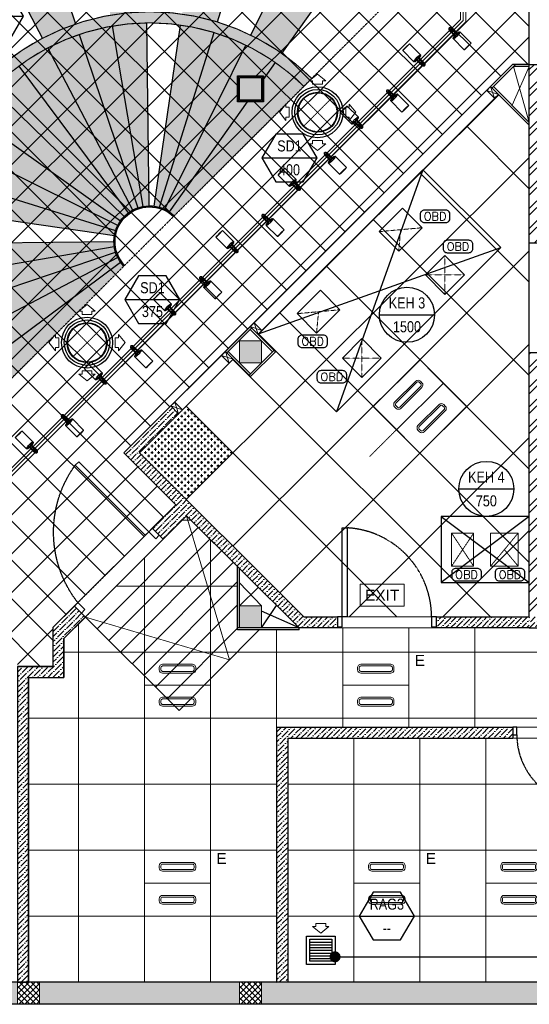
# Model space of a CAD drawing. Header units: millimetres. Extents: x -150 to 72073, y -3152 to 13830.
# Tile 11 of 19: x 9825 to 14450, y 0 to 8948. Entities that reach past the tile are written whole.
import ezdxf
from ezdxf.enums import TextEntityAlignment as Align

# ---------------------------------------------------------------- set-up
doc = ezdxf.new("R2010")
doc.units = ezdxf.units.MM
for name, pattern in [('( Hidden )', [0.375, 0.25, -0.125]), ('DASHED', [0.75, 0.5, -0.25]), ('HIDDEN', [0.375, 0.25, -0.125]), ('HIDDEN2', [0.1875, 0.125, -0.0625]), ('HIDDENX2', [19.05, 12.7, -6.35])]:
    doc.linetypes.add(name, pattern=pattern)
for name, color, linetype, lineweight in [('a- flr dim 02', 1, 'Continuous', 30), ('A-BULKHEAD', 252, 'Continuous', 5), ('A-DOOR', 1, 'Continuous', 0), ('A-FLOORING', 1, 'Continuous', 30), ('A-FUR. DIM', 1, 'Continuous', 30), ('A-GA DIM', 1, 'Continuous', 5), ('A-JOINERY', 1, 'Continuous', 30), ('A-LIGHT', 1, 'Continuous', 5), ('A-LINTEL', 252, '( Hidden )', 0), ('A-RAMP', 1, 'Continuous', 5), ('A-Wall & Column', 2, 'Continuous', 0), ('EQ', 252, 'Continuous', 25), ('ND_26_HATCH', 8, 'Continuous', 13)]:
    doc.layers.add(name, color=color, linetype=linetype, lineweight=lineweight)
for name, color, linetype, lineweight, true_color in [('A-100MM', 7, 'Continuous', 0, 0xff5c5c), ('A-CEILING-01', 7, 'Continuous', 5, 0xd56ca8), ('A-CEILING-02', 7, 'Continuous', 5, 0xf27172), ('A-CEILING-04', 7, 'Continuous', 5, 0x2776bb), ('A-CEILING-08', 7, 'Continuous', 5, 0xd56ca8), ('ACMV-FA-DUCT', 150, 'Continuous', 20, 0x007fff), ('ACMV-KE-DUCT', 220, 'Continuous', 20, 0xff00bf), ('ACMV-RA-FLOW-ARROW', 1, 'Continuous', 20, 0xff0000), ('ACMV-SA-DUCT', 200, 'Continuous', 20, 0xbf00ff), ('ACMV-SA-FLOW-ARROW', 200, 'Continuous', 20, 0xbf00ff), ('M-MEP-ELLG-LIGHT', 5, 'Continuous', 15, 0x0000ff)]:
    doc.layers.add(name, color=color, linetype=linetype, lineweight=lineweight, true_color=true_color)
for name, color, linetype, true_color in [('A-140MM', 7, 'Continuous', 0x9f7fff), ('ACMV-EQP-DX', 30, 'Continuous', 0xff7f00), ('ACMV-GRD', 30, 'Continuous', 0xff7f00), ('Exhaut Hoods', 7, 'Continuous', 0xf26722), ('RCP LAYOUT', 9, 'Continuous', 0x808080)]:
    doc.layers.add(name, color=color, linetype=linetype, true_color=true_color)
for name, color, linetype in [('A-CELING ELEMENT', 1, 'Continuous'), ('ACMV-SA-TEXT', 7, 'Continuous'), ('DOOR', 1, 'Continuous'), ('Legend', 7, 'Continuous')]:
    doc.layers.add(name, color=color, linetype=linetype)
doc.layers.add('Z-TB-NONPLOT', color=9, linetype='Continuous', plot=False)
doc.styles.add('Arial Narrow', font='ARIALN.TTF')
doc.styles.add('Romans', font='Romans.shx')
doc.styles.get("Standard").update_dxf_attribs({"font": 'arial.ttf'})
doc.dimstyles.new('100_Romans_Dot', dxfattribs={"dimtxt": 100, "dimasz": 100, "dimexe": 50, "dimexo": 50, "dimgap": 50, "dimtad": 1, "dimdec": 0, "dimzin": 0, "dimdsep": 46, "dimtxsty": 'Romans', "dimblk": 'DOT', "dimcen": 0.09, "dimclrd": 256, "dimclre": 256, "dimadec": 0, "dimazin": 0, "dimtfac": 1, "dimtdec": 0, "dimtofl": 0, "dimtmove": 0, "dimatfit": 3, "dimldrblk": 'DOT', "dimfxl": 1, "dimtolj": 1, "dimtzin": 0, "dimarcsym": 0})
pattern_1 = [(45, (451552.75, 162145.904), (-26.5165043, 26.5165043), []), (135, (451552.75, 162145.904), (-26.5165043, -26.5165043), [])]
pattern_2 = [(45, (0, 0), (17.23573, 63.19767), [81.25, -16.25, 0, -16.25])]
pattern_3 = [(45, (451552.75, 162145.904), (17.2357278, 63.1976686), [81.25, -16.25, 0, -16.25])]
pattern_4 = [(45, (0, 0), (19.8873782, 72.9203868), [93.75, -18.75, 0, -18.75])]
pattern_5 = [(45, (0, 0), (13.2582521, 48.6135912), [62.5, -12.5, 0, -12.5])]

# ---------------------------------------------------------------- blocks, each defined once
blk = doc.blocks.new('Door-Hurgh')
at = {"layer": 'DOOR', "color": 8, "true_color": 0x808080, "elevation": 0}
for points in [[(43489.7, 2604.7), (43539.7, 2604.7), (43539.7, 2704.7), (43489.7, 2704.7)], [(44439.7, 2604.7), (44489.7, 2604.7), (44489.7, 2704.7), (44439.7, 2704.7)], [(44439.7, 1705.1), (44389.7, 1705.1), (44389.7, 2604.7), (44439.7, 2604.7)]]:
    blk.add_lwpolyline(points, close=True, dxfattribs=at)
at = {"layer": 'EQ', "color": 8, "linetype": 'HIDDEN2', "ltscale": 7, "true_color": 0x808080}
blk.add_arc((44441.5, 2605.4, 0), 901.8, 180.04622, 266.70542, dxfattribs=at)
blk = doc.blocks.new('A$Cce852dd5')
at = {"layer": 'A-Wall & Column', "color": 8, "lineweight": 0, "true_color": 0x808080}
for p, q in [((-18, 9), (-18, 0)), ((-9, 18), (0, 18)), ((9, 18), (191, 18)), ((9, 15), (191, 15)), ((9, 12), (191, 12)), ((200, 18), (209, 18)), ((218, 9), (218, 0)), ((-18, -9), (-18, -191)), ((-15, -9), (-15, -191)), ((-12, -9), (-12, -191)), ((212, -9), (212, -191)), ((215, -9), (215, -191)), ((218, -9), (218, -191)), ((-18, -209), (-18, -200)), ((-9, -218), (0, -218)), ((9, -212), (191, -212)), ((9, -215), (191, -215)), ((9, -218), (191, -218)), ((209, -218), (200, -218)), ((218, -200), (218, -209))]:
    blk.add_line(p, q, dxfattribs=at)
for points in [[(0, 9), (-9, 18), (-18, 18), (-18, 9), (-9, 0)], [(-9, 0), (-18, 0), (-18, -9), (-9, -9)], [(9, 9), (9, 18), (0, 18), (0, 9)], [(200, 9), (200, 18), (191, 18), (191, 9)], [(209, 0), (218, 9), (218, 18), (209, 18), (200, 9)], [(209, -9), (218, -9), (218, 0), (209, 0)], [(-9, -191), (-18, -191), (-18, -200), (-9, -200)], [(-9, -200), (-18, -209), (-18, -218), (-9, -218), (0, -209)], [(0, -209), (0, -218), (9, -218), (9, -209)], [(191, -209), (191, -218), (200, -218), (200, -209)], [(200, -209), (209, -218), (218, -218), (218, -209), (209, -200)], [(209, -200), (218, -200), (218, -191), (209, -191)]]:
    blk.add_lwpolyline(points, dxfattribs=at)
blk.add_lwpolyline([(-9, -209), (209, -209), (209, 9), (-9, 9)], close=True, dxfattribs=at)
blk = doc.blocks.new('A$C4da9750c')
at = {"layer": 'DOOR', "color": 8, "true_color": 0x808080}
for points in [[(31.8, -95.5), (63.6, -63.7), (0, 0), (-31.8, -31.8)], [(668.1, -732), (636.3, -763.8), (0, -127.3), (31.8, -95.5)], [(-643.7, -770.7), (-611.9, -738.9), (-675.5, -675.3), (-707.3, -707.1)]]:
    blk.add_lwpolyline(points, close=True, dxfattribs=at)
at = {"layer": 'EQ', "color": 8, "linetype": 'HIDDEN2', "ltscale": 7, "true_color": 0x808080}
blk.add_arc((28.7, 79), 1038.9, 231.93134, 305.78702, dxfattribs=at)
blk = doc.blocks.new('A$C81f607aa')
at = {"layer": 'A-100MM', "true_color": 0x808080, "transparency": 33554687}
h = blk.add_hatch(dxfattribs=at)
h.set_pattern_fill('ANSI36', color=8, scale=260)
h.set_pattern_definition(pattern_2)
h.paths.add_polyline_path([(-2797.2, 3520), (-2492, 3520), (-2492, 3420), (-2838.6, 3420), (-3861.3, 4439.4), (-4073.5, 4227.2), (-4171.7, 4325.6), (-3959.6, 4537.7), (-4429.9, 5011.3), (-4003.3, 5437.9), (-3932.6, 5367.2), (-4288.5, 5011.3)])
h = blk.add_hatch(dxfattribs=at)
h.set_pattern_fill('ANSI36', color=8, scale=260)
h.set_pattern_definition(pattern_3)
h.paths.add_polyline_path([(-5295, 200), (-5295, 2970), (-4974.3, 2970), (-4974.3, 3070), (-4974.3, 3323), (-4779, 3518.4), (-4878.9, 3618.3), (-5074.3, 3423), (-5074.3, 3070), (-5395, 3070), (-5395, 200)])
h = blk.add_hatch(dxfattribs=at)
h.set_pattern_fill('ANSI36', color=8, scale=260)
h.set_pattern_definition([(45, (451552.75, 161833.772), (17.2357278, 63.1976686), [81.25, -16.25, 0, -16.25])])
h.paths.add_polyline_path([(-750, 3420), (-1592, 3420), (-1592, 3520), (-750, 3520)])
h = blk.add_hatch(dxfattribs=at)
h.set_pattern_fill('ANSI36', color=8, scale=260)
h.set_pattern_definition(pattern_2)
h.paths.add_polyline_path([(138.8, 3420), (138.8, 3520), (-750, 3520), (-750, 3420)])
h = blk.add_hatch(dxfattribs=at)
h.set_pattern_fill('ANSI36', color=8, scale=260)
h.set_pattern_definition(pattern_3)
h.paths.add_polyline_path([(-2943, 1309.5), (-3043, 1309.5), (-3043, 200), (-2943, 200)])
h.paths.add_polyline_path([(-2943, 2418), (-3043, 2418), (-3043, 1309.5), (-2943, 1309.5)])
h.paths.add_polyline_path([(-2020.5, 2418), (-2020.5, 2518), (-3043, 2518), (-3043, 2418)])
h.paths.add_polyline_path([(-898, 2418), (-898, 2518), (-2020.5, 2518), (-2020.5, 2418)])
at = {"layer": 'A-140MM', "lineweight": 0, "true_color": 0x808080}
h = blk.add_hatch(dxfattribs=at)
h.set_pattern_fill('ANSI32', color=8, scale=340)
h.set_pattern_definition([(45, (451552.75, 162145.9), (-90.156115, 90.156115), []), (45, (451612.86, 162145.9), (-90.156115, 90.156115), [])])
h.paths.add_polyline_path([(-610, 5920), (-750, 5920), (-750, 3520), (-610, 3520)])
h.paths.add_polyline_path([(-610, 8540), (-750, 8540), (-750, 6920), (-610, 6920)])
h.paths.add_polyline_path([(-750, 9370), (-610, 9370), (-610, 9520), (-750, 9520)])
at = {"layer": 'A-Wall & Column', "true_color": 0x808080}
h = blk.add_hatch(color=8, dxfattribs=at)
h.dxf.hatch_style = 1
h.paths.add_polyline_path([(-3180, 8418.4), (-3380, 8418.4), (-3380, 8218.4), (-3180, 8218.4)])
h = blk.add_hatch(color=8, dxfattribs=at)
h.dxf.hatch_style = 1
h.paths.add_polyline_path([(-3180, 6030), (-3380, 6030), (-3380, 5830), (-3180, 5830)])
h = blk.add_hatch(color=8, dxfattribs=at)
h.dxf.hatch_style = 1
h.paths.add_polyline_path([(-3180, 3620), (-3380, 3620), (-3380, 3420), (-3180, 3420)])
at = {"layer": 'ND_26_HATCH', "lineweight": -3, "true_color": 0x808080, "transparency": 33554687}
h = blk.add_hatch(color=8, dxfattribs=at)
h.dxf.hatch_style = 1
h.paths.add_polyline_path([(0, 0), (0, 1970), (200, 1970), (200, 2043.5), (200, 2170), (2, 2170), (2, 2518), (-198, 2518), (-198, 200), (-830.1, 200), (-830.1, 199.7), (-2220.4, 199.7), (-2220.4, 198.7), (-2886.6, 198.7), (-7210, 200), (-7210, 850), (-7610, 850), (-7610, 650), (-7410, 650), (-7410, 0)])
h.paths.add_polyline_path([(-7410, 650), (-7610, 650), (-7610, 850), (-7410, 850)], flags=17)
h.paths.add_polyline_path([(-7210, 0), (-7410, 0), (-7410, 200), (-7210, 200)], flags=17)
h.paths.add_polyline_path([(-5395, 0), (-5195, 0), (-5195, 200), (-5395, 200)], flags=17)
h.paths.add_polyline_path([(-3380, 0), (-3180, 0), (-3180, 200), (-3380, 200)], flags=17)
h.paths.add_polyline_path([(-200, 0), (0, 0), (0, 200), (-200, 200)], flags=17)
h.paths.add_polyline_path([(0, 1970), (200, 1970), (200, 2170), (0, 2170)], flags=17)
at = {"layer": 'ND_26_HATCH', "lineweight": -3, "true_color": 0x808080}
h = blk.add_hatch(dxfattribs=at)
h.set_pattern_fill('ANSI37', color=8, scale=300)
h.set_pattern_definition(pattern_1)
h.paths.add_polyline_path([(-5395, 0), (-5195, 0), (-5195, 200), (-5395, 200)])
h = blk.add_hatch(dxfattribs=at)
h.set_pattern_fill('ANSI37', color=8, scale=300)
h.set_pattern_definition(pattern_1)
h.paths.add_polyline_path([(-3380, 0), (-3180, 0), (-3180, 200), (-3380, 200)])
at = {"color": 8, "true_color": 0x808080}
for p, q in [((-875.7, 8540), (-1088.4, 8327.3)), ((-750, 8522), (-893.7, 8522)), ((-1075.7, 8340), (-750, 8014.3)), ((-3080, 5930), (-3282.9, 6132.9)), ((-3482.9, 5932.9), (-3280, 5730)), ((-3292.7, 5717.3), (-3067.3, 5942.7))]:
    blk.add_line(p, q, dxfattribs=at)
for points in [[(-750, 8540), (-901.2, 8540), (-1101.2, 8340), (-750, 7988.8)], [(-1136.5, 8304.6), (-1101.2, 8340), (-1030.5, 8269.3), (-1065.8, 8233.9), (-1136.5, 8304.6)], [(-3282.9, 6158.3), (-3247.5, 6193.7), (-3176.8, 6123), (-3212.1, 6087.6), (-3282.9, 6158.3)], [(-3270.1, 6145.6), (-3495.6, 5920.1)], [(-3543.7, 5897.5), (-3508.3, 5932.9), (-3437.6, 5862.1), (-3473, 5826.8), (-3543.7, 5897.5)], [(-3543.7, 5897.5), (-3473, 5826.8)], [(-4003.3, 5437.9), (-3967.9, 5473.2), (-3897.2, 5402.5), (-3932.6, 5367.2), (-4003.3, 5437.9)]]:
    blk.add_lwpolyline(points, dxfattribs=at)
blk.add_lwpolyline([(-3282.9, 6158.3), (-3508.3, 5932.9), (-3280, 5704.5), (-3054.5, 5930)], close=True, dxfattribs=at)
at = {"layer": 'a- flr dim 02', "color": 8, "lineweight": -3, "true_color": 0x808080}
blk.add_lwpolyline([(-5295, 200), (-5295, 2970), (-4974.3, 2970), (-4974.3, 3070), (-4974.3, 3323), (-4779, 3518.4), (-4878.9, 3618.3), (-5074.3, 3423), (-5074.3, 3070), (-5395, 3070), (-5395, 200), (-5295, 200)], dxfattribs=at)
at = {"layer": 'A-JOINERY', "color": 8, "true_color": 0x808080}
for p, q in [((-1101.2, 8340), (-3282.9, 6158.3)), ((-1030.5, 8269.3), (-3212.1, 6087.6)), ((-3508.3, 5932.9), (-4003.3, 5437.9)), ((-3437.6, 5862.1), (-3932.6, 5367.2)), ((-3180, 3620), (-3380, 3831)), ((-3380, 3620), (-3209.3, 3790.7)), ((-3180, 3420), (-3043.5, 3625)), ((-2838.6, 3420), (-3180, 3574)), ((-2838.6, 3420), (-3398, 3420)), ((-2838.6, 3402), (-2838.6, 3420))]:
    blk.add_line(p, q, dxfattribs=at)
for points in [[(-2838.6, 3402), (-3398, 3402), (-3398, 3977.6)], [(-3380, 3420), (-3380, 3959.7)]]:
    blk.add_lwpolyline(points, dxfattribs=at)
at = {"layer": 'A-LINTEL', "color": 8, "lineweight": 0, "ltscale": 8, "true_color": 0x808080}
for p, q in [((-4878.9, 3618.3), (-4171.7, 4325.6)), ((-4779, 3518.4), (-4073.5, 4227.2)), ((-1592, 3520), (-2492, 3520)), ((-2492, 3420), (-1592, 3420))]:
    blk.add_line(p, q, dxfattribs=at)
for points in [[(-898, 2518), (-198, 2518)], [(-898, 2418), (-198, 2418)]]:
    blk.add_lwpolyline(points, dxfattribs=at)
at = {"layer": 'A-RAMP', "color": 8, "true_color": 0x808080}
for p, q in [((-4672.8, 3412.5), (-3755.5, 4334)), ((-4566.6, 3306.7), (-3649.4, 4228.2)), ((-4460.4, 3200.8), (-3543.1, 4122.3)), ((-4354.1, 3094.9), (-3436.9, 4016.4)), ((-4247.9, 2989), (-3398, 3842.8)), ((-4141.6, 2883.1), (-3398, 3630.1)), ((-4035.4, 2777.2), (-3398, 3417.5))]:
    blk.add_line(p, q, dxfattribs=at)
for points in [[(-4779, 3518.4), (-3470.5, 3132), (-3861.3, 4439.4)], [(-4779.1, 3518.6), (-3929.1, 2671.3), (-3201.7, 3402)]]:
    blk.add_lwpolyline(points, dxfattribs=at)
at = {"layer": 'A-Wall & Column', "color": 8, "lineweight": -3, "true_color": 0x808080}
for p, q in [((-750, 3520), (-750, 9620)), ((-750, 8540), (-610, 8540)), ((-750, 6920), (-610, 6920)), ((-610, 5920), (-750, 5920)), ((-5074.3, 3423), (-5074.3, 3070)), ((-750, 3420), (138.8, 3420)), ((-4974.3, 3323), (-4974.3, 2970)), ((-5395, 3070), (-5074.3, 3070)), ((-5295, 2970), (-5295, 200)), ((-5295, 2970), (-4974.3, 2970)), ((-3043, 2518), (-3043, 200)), ((-3043, 2518), (-898, 2518)), ((-898, 2518), (-898, 2418)), ((-2943, 2418), (-2943, 200)), ((-2943, 2418), (-898, 2418)), ((-200, 200), (-7210, 200)), ((0, 0), (-7410, 0))]:
    blk.add_line(p, q, dxfattribs=at)
at = {"layer": 'A-Wall & Column', "color": 8, "lineweight": 0, "true_color": 0x808080}
for points in [[(-906.5, 8170.8), (-750, 8522)], [(-893.7, 8522), (-750, 8014.3)], [(-1101.2, 8340), (-1065.8, 8233.9)], [(-1136.5, 8304.6), (-1030.5, 8269.3)], [(-3247.5, 6193.7), (-3212.1, 6087.6)], [(-3282.9, 6158.3), (-3176.8, 6123)], [(-3508.3, 5932.9), (-3473, 5826.8)], [(-3543.7, 5897.5), (-3437.6, 5862.1)], [(-3967.9, 5473.2), (-3932.6, 5367.2)], [(-4003.3, 5437.9), (-3897.2, 5402.5)]]:
    blk.add_lwpolyline(points, dxfattribs=at)
at = {"layer": 'A-Wall & Column', "color": 8, "true_color": 0x808080}
for points in [[(-3380, 8418.4), (-3180, 8418.4), (-3180, 8218.4), (-3380, 8218.4)], [(-3380, 5830), (-3180, 5830), (-3180, 6030), (-3380, 6030)], [(-3380, 3420), (-3180, 3420), (-3180, 3620), (-3380, 3620)], [(-5395, 0), (-5195, 0), (-5195, 200), (-5395, 200)], [(-3380, 0), (-3180, 0), (-3180, 200), (-3380, 200)]]:
    blk.add_lwpolyline(points, close=True, dxfattribs=at)
at = {"layer": 'A-Wall & Column', "color": 8, "lineweight": -3, "true_color": 0x808080}
for points in [[(-2797.2, 3520), (-2492, 3520), (-2492, 3420), (-2838.6, 3420), (-3861.3, 4439.4), (-4073.5, 4227.2), (-4171.7, 4325.6), (-3959.6, 4537.7), (-4429.9, 5011.3), (-4003.3, 5437.9), (-3932.6, 5367.2), (-4288.5, 5011.3), (-2797.2, 3520)], [(-750, 3420), (-1592, 3420), (-1592, 3520), (-750, 3520)]]:
    blk.add_lwpolyline(points, dxfattribs=at)
at = {"layer": 'Z-TB-NONPLOT', "color": 8, "lineweight": -3, "true_color": 0x808080}
blk.add_lwpolyline([(-3398, 8436.4), (-3162, 8436.4), (-3162, 8200.4), (-3398, 8200.4)], close=True, dxfattribs=at)
at = {"color": 8, "lineweight": -3, "true_color": 0x808080}
blk.add_blockref('A$Cce852dd5', (-3380, 8418.4), dxfattribs=at)
at = {"layer": 'A-DOOR', "color": 8, "true_color": 0x808080, "xscale": -1, "rotation": 269.9945836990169}
blk.add_blockref('A$C4da9750c', (-4108.1, 4262), dxfattribs=at)
at = {"layer": 'A-DOOR', "color": 8, "linetype": 'DASHED', "lineweight": 0, "ltscale": 50, "true_color": 0x808080, "xscale": 0.9, "yscale": 0.9, "zscale": 0.9, "rotation": 180.0000000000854}
blk.add_blockref('Door-Hurgh', (37548.7, 5864.2, 0), dxfattribs=at)
at = {"layer": 'A-DOOR', "color": 8, "true_color": 0x808080, "xscale": 0.6999999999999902, "yscale": 0.6999999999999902, "zscale": 0.6999999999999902}
blk.add_blockref('Door-Hurgh', (-31340.8, 624.7, 0), dxfattribs=at)
blk = doc.blocks.new('XR-CP-DS$0$ceiling element 01')
at = {"layer": 'A-CELING ELEMENT', "lineweight": 5, "true_color": 0x808080, "transparency": 33554687}
h = blk.add_hatch(dxfattribs=at)
h.set_pattern_fill('ANSI36', color=8, scale=300)
h.set_pattern_definition(pattern_4)
h.paths.add_polyline_path([(-425629.8, -157750.9, -0.039119), (-425655.9, -157707.5), (-427128.8, -158480.5, 0.039269), (-426963.6, -158744.9)])
h.paths.add_polyline_path([(-427216.5, -158526.6, -0.039231), (-427344.4, -158225.6), (-431924, -159775.1), (-429595.3, -159775.1)])
h.paths.add_polyline_path([(-427146.3, -156679.9, 0.039168), (-427262.3, -156968.3), (-425674.3, -157463.1, -0.03857), (-425655.4, -157416.9)])
h.paths.add_polyline_path([(-425704.2, -155604.7, 0.039168), (-426005.5, -155681.4), (-425472.4, -157256.8, -0.03857), (-425424.2, -157244.1)])
edge = h.paths.add_edge_path()
edge.add_line((-430171.7, -151115.1), (-430279.8, -151115.1))
edge.add_line((-430279.8, -151115.1), (-430279.8, -151215.1))
edge.add_line((-430279.8, -151215.1), (-430479.8, -151215.1))
edge.add_line((-430479.8, -151215.1), (-430479.8, -151115.1))
edge.add_line((-430479.8, -151115.1), (-430629.8, -151115.1))
edge.add_line((-430629.8, -151115.1), (-430629.8, -150665.1))
edge.add_line((-430629.8, -150665.1), (-432321.8, -150665.1))
edge.add_line((-432321.8, -150665.1), (-432321.8, -150772.9))
edge.add_line((-432321.8, -150772.9), (-426859.3, -156104.6))
edge.add_arc((-425365.2, -157562.3), 2087.3, 126.73774, 135.70789, ccw=False)
edge.add_line((-426613.8, -155889.5), (-430171.7, -151115.1))
edge = h.paths.add_edge_path()
edge.add_line((-424199.8, -150665.1), (-424199.8, -151115.1))
edge.add_line((-424199.8, -151115.1), (-424349.8, -151115.1))
edge.add_line((-424349.8, -151115.1), (-424349.8, -151215.1))
edge.add_line((-424349.8, -151215.1), (-424444.6, -151215.1))
edge.add_line((-424444.6, -151215.1), (-425069.6, -155496))
edge.add_arc((-425365.2, -157562.3), 2087.3, 72.87178, 81.85779, ccw=False)
edge.add_line((-424750.5, -155567.5), (-423223, -150665.1))
edge.add_line((-423223, -150665.1), (-424199.8, -150665.1))
h.paths.add_polyline_path([(-424567.7, -153182.9), (-424331.7, -153182.9), (-424331.7, -153418.9), (-424567.7, -153418.9)], flags=16)
h = blk.add_hatch(dxfattribs=at)
h.set_pattern_fill('ANSI36', color=8, scale=300)
h.set_pattern_definition(pattern_4)
h.paths.add_polyline_path([(-426846.1, -159033.2, -0.036239), (-427043, -158804), (-428346.2, -159775.1), (-427588, -159775.1)])
h.paths.add_polyline_path([(-427423.6, -157908.4, -0.039197), (-427452.5, -157582.9), (-432321.8, -157641.9), (-432321.8, -158745.1)])
h.paths.add_polyline_path([(-425674.9, -157660.7, -0.038923), (-425686.3, -157611.6), (-427325.9, -157891.7, 0.039228), (-427250.5, -158193.8)])
h.paths.add_polyline_path([(-425560.1, -157303.4, -0.038492), (-425518.1, -157276.7), (-426291, -155804.1, 0.039154), (-426553.9, -155969.8)])
h.paths.add_polyline_path([(-426337.7, -155715.3, -0.039172), (-426037.7, -155586.2), (-427702.8, -150665.1), (-428988.4, -150665.1)])
h = blk.add_hatch(dxfattribs=at)
h.set_pattern_fill('ANSI36', color=8, scale=200)
h.set_pattern_definition(pattern_5)
h.paths.add_polyline_path([(-427235.6, -156635.7, -0.03916), (-427068.3, -156355.4), (-432321.8, -152634.9), (-432321.8, -154121.3)])
h.paths.add_polyline_path([(-425454.1, -150665.1), (-426550.3, -150665.1), (-425721.8, -155505.6, -0.039276), (-425395.8, -155475.2)])
h.paths.add_polyline_path([(-425690.1, -157561.6, -0.038719), (-425686, -157511.7), (-427331.8, -157271.4, 0.039193), (-427353.2, -157581.7)], flags=17)
h.paths.add_polyline_path([(-425084.2, -155595.8, 0.039193), (-425394.6, -155575.9), (-425374.5, -157239, -0.038719), (-425324.5, -157241.6)], flags=17)
h.paths.add_polyline_path([(-423965.7, -156152.8, 0.996512), (-426776.1, -158963.3), (-425599.9, -157787, -0.900286), (-425184.4, -157294.8), (-424476.2, -156294.7), (-424567.8, -156294.7), (-424567.8, -156058.7), (-424331.8, -156058.7), (-424331.8, -156294.7), (-424476.2, -156294.7), (-425184.4, -157294.8, -0.042192), (-425142, -157329.1)])
h = blk.add_hatch(dxfattribs=at)
h.set_pattern_fill('ANSI36', color=8, scale=300)
h.set_pattern_definition(pattern_4)
h.paths.add_polyline_path([(-432321.8, -155391.8), (-432321.8, -156542.9), (-427430.1, -157257, -0.039171), (-427357.2, -156938.7)])
h.paths.add_polyline_path([(-426787.8, -156174.5, 0.039154), (-426986.9, -156413.1), (-425629.6, -157374.3, -0.038492), (-425597.6, -157336.2)])
h.paths.add_polyline_path([(-424491.1, -155778.6, 0.039227), (-424780.5, -155663.9), (-425275.3, -157251.9, -0.038923), (-425228.3, -157269.8)])
h.paths.add_polyline_path([(-423119.8, -154379.5), (-423119.8, -153004.8), (-424446.3, -155688.1, -0.039269), (-424164.6, -155854.8)])
h.paths.add_polyline_path([(-430497.8, -156058.7), (-430497.8, -156294.7), (-430261.8, -156294.7), (-430261.8, -156058.7)], flags=0)
h.paths.add_polyline_path([(-430497.8, -156058.7), (-430261.8, -156058.7), (-430261.8, -156294.7), (-430497.8, -156294.7)], flags=16)
h = blk.add_hatch(dxfattribs=at)
h.set_pattern_fill('ANSI36', color=8, scale=200)
h.set_pattern_definition(pattern_5)
h.paths.add_polyline_path([(-423965.7, -156152.8), (-423894.2, -156081.3, 0.996645), (-426846.1, -159033.2), (-426776.1, -158963.3, -0.996512)])
h = blk.add_hatch(dxfattribs=at)
h.set_pattern_fill('ANSI36', color=8, scale=200)
h.set_pattern_definition(pattern_5)
h.paths.add_polyline_path([(-425599.9, -157787), (-425592.8, -157779.9, -0.979051), (-425149.1, -157336.2), (-425142, -157329.1, 0.979692)])
at = {"layer": 'A-CEILING-01', "color": 8, "true_color": 0x808080}
for points in [[(-426846.1, -159033.2, -0.996645), (-423894.2, -156081.3)], [(-426776.1, -158963.3, -0.996512), (-423965.7, -156152.8, -0.915697)]]:
    blk.add_lwpolyline(points, format="xyb", dxfattribs=at)
at = {"layer": 'A-CELING ELEMENT', "color": 8, "linetype": '( Hidden )', "lineweight": -3, "ltscale": 10, "true_color": 0x808080}
blk.add_lwpolyline([(-427588, -159775.1), (-432321.8, -159775.1), (-432321.8, -150665.1), (-423119.8, -150665.1), (-423119.8, -155306.9), (-427588, -159775.1)], dxfattribs=at)
at = {"layer": 'A-CELING ELEMENT', "color": 8, "lineweight": -3, "true_color": 0x808080}
for points in [[(-426337.7, -155715.3), (-428988.4, -150665.1)], [(-427702.8, -150665.1), (-426037.7, -155586.2)], [(-424750.5, -155567.5), (-423223, -150665.1)], [(-424446.3, -155688.1), (-423119.8, -153004.8)], [(-424164.6, -155854.8), (-423119.8, -154379.5), (-423119.8, -154379.5)], [(-425424.2, -157244.1), (-425704.3, -155604.4)], [(-425394.6, -155575.7), (-425374.5, -157239)], [(-425324.5, -157241.6), (-425084.2, -155595.6)], [(-426005.6, -155681.1), (-425472.4, -157256.8)], [(-425275.3, -157251.9), (-424780.5, -155663.8)], [(-425228.3, -157269.8), (-424491.1, -155778.6)], [(-425518.1, -157276.7), (-426291.2, -155803.8)], [(-424331.8, -156090.9), (-424223, -155937.2)], [(-426554.1, -155969.6), (-425560.1, -157303.4)], [(-425597.6, -157336.2), (-426788, -156174.3)], [(-425184.4, -157294.8), (-424476.2, -156294.7)], [(-426987.1, -156412.9), (-425629.6, -157374.3)], [(-425655.4, -157416.9), (-427146.5, -156679.8)], [(-427262.5, -156968.2), (-425674.3, -157463.1)], [(-425686, -157511.7), (-427332, -157271.4)], [(-427353.4, -157581.7), (-425690.1, -157561.6)], [(-425686.3, -157611.6), (-427326.1, -157891.8)], [(-427250.6, -158193.8), (-425674.9, -157660.7)], [(-425655.9, -157707.5), (-427128.8, -158480.6)], [(-426963.6, -158744.9), (-425629.8, -157750.9)]]:
    blk.add_lwpolyline(points, dxfattribs=at)
for points in [[(-425599.9, -157787, -0.979692), (-425142, -157329.1, -0.99998)], [(-425592.8, -157779.9, -0.979051), (-425149.1, -157336.2, -0.913399)]]:
    blk.add_lwpolyline(points, format="xyb", dxfattribs=at)
at = {"layer": 'A-FLOORING', "color": 8, "lineweight": -3, "true_color": 0x808080}
blk.add_lwpolyline([(-424567.8, -156058.7), (-424331.8, -156058.7), (-424331.8, -156294.7), (-424567.8, -156294.7)], close=True, dxfattribs=at)
blk = doc.blocks.new('LIGHT-600X600MM')
at = {"color": 0}
blk.add_line((300, 0), (-300, 0), dxfattribs=at)
blk.add_lwpolyline([(-300, 300), (-300, -300), (300, -300), (300, 300)], close=True, dxfattribs=at)
for points in [[(-165, 160), (-165, 140, 0.414214), (-135, 110), (135, 110, 0.414214), (165, 140), (165, 160, 0.414214), (135, 190), (-135, 190, 0.414214)], [(-150, 160), (-150, 140, 0.414214), (-135, 125), (135, 125, 0.414214), (150, 140), (150, 160, 0.414214), (135, 175), (-135, 175, 0.414214)], [(-165, -160), (-165, -140, -0.414214), (-135, -110), (135, -110, -0.414214), (165, -140), (165, -160, -0.414214), (135, -190), (-135, -190, -0.414214)], [(-150, -160), (-150, -140, -0.414214), (-135, -125), (135, -125, -0.414214), (150, -140), (150, -160, -0.414214), (135, -175), (-135, -175, -0.414214)]]:
    blk.add_lwpolyline(points, format="xyb", close=True, dxfattribs=at)
blk.add_attdef('E', text='', height=100).set_placement((400, 250), align=Align.MIDDLE_CENTER)
blk = doc.blocks.new('EXIT LIGHT')
at = {"color": 0}
blk.add_lwpolyline([(-200, -200), (200, -200), (200, 0), (-200, 0)], close=True, dxfattribs=at)
blk.add_attdef('EXIT', text='', height=100, dxfattribs=at).set_placement((0, -100), align=Align.MIDDLE_CENTER)
blk = doc.blocks.new('A$C98a85b24')
at = {"layer": 'M-MEP-ELLG-LIGHT', "color": 8, "true_color": 0x808080, "rotation": 44.91466230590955}
blk.add_blockref('LIGHT-600X600MM', (9267.8, 5433.3), dxfattribs=at)
at = {"layer": 'M-MEP-ELLG-LIGHT', "color": 8, "true_color": 0x808080}
blk.add_blockref('EXIT LIGHT', (8924.9, 3818.6), dxfattribs=at).add_auto_attribs({'EXIT': 'EXIT'})
blk.add_blockref('LIGHT-600X600MM', (7067, 2899.9), dxfattribs=at)
ref = blk.add_blockref('LIGHT-600X600MM', (8867, 2899.9), dxfattribs=at)
ref.add_attrib('E', 'E', dxfattribs={"layer": '0', "color": 0, "height": 100}).set_placement((9267, 3124.9), align=Align.MIDDLE_CENTER)
ref = blk.add_blockref('LIGHT-600X600MM', (7067, 1099.9), dxfattribs=at)
ref.add_attrib('E', 'E', dxfattribs={"layer": '0', "color": 0, "height": 100}).set_placement((7467, 1324.9), align=Align.MIDDLE_CENTER)
ref = blk.add_blockref('LIGHT-600X600MM', (8967, 1100), dxfattribs=at)
ref.add_attrib('E', 'E', dxfattribs={"layer": '0', "color": 0, "height": 100}).set_placement((9367, 1325), align=Align.MIDDLE_CENTER)
ref = blk.add_blockref('LIGHT-600X600MM', (10167, 1100), dxfattribs=at)
ref.add_attrib('E', 'E', dxfattribs={"layer": '0', "color": 0, "height": 100}).set_placement((10567, 1325), align=Align.MIDDLE_CENTER)
blk = doc.blocks.new('track-L-1')
at = {"color": 8, "linetype": 'Continuous', "lineweight": 13, "true_color": 0x808080}
for p, q in [((-93, -5.8), (-93, 5.7)), ((-93, 1), (-89, 1)), ((-83, 6.7), (-92, 6.7)), ((-91.9, -1.2), (-91.9, 1)), ((-90.5, 6.7), (-90.5, 8.3)), ((-90.5, 8.3), (-85, 8.3)), ((-90.5, 6.9), (-85, 6.9)), ((-89, -1.2), (-89, 1)), ((-85, 6.7), (-85, 8.3)), ((-83, 6.9), (-83, 5.7)), ((-10, 6.9), (-83, 6.9)), ((-11, 15.4), (-77.5, 15.4)), ((-75.5, 2.9), (-75.5, -3.1)), ((-75.5, 2.9), (-46.4, 2.9)), ((-46.6, 2.9), (-46.6, -3.1)), ((-46.4, -3.1), (-46.4, 2.9)), ((-11, 6.9), (-11, 15.4)), ((-6.5, 6.9), (-10.8, 11.2)), ((-5.1, 8), (-10.6, 13.5)), ((-5.1, 7.9), (-10.4, 15.8)), ((-3.5, 8.8), (-10.1, 18.5)), ((-3.5, 8.8), (-9.6, 22.8)), ((-1.8, 9.3), (-9, 26)), ((-9, -6.1), (-9, 5.9)), ((-6.5, 3.9), (-9, 3.9)), ((-1.8, 9.3), (-7, 34.5)), ((0, 9.4), (-5.8, 37.6)), ((0, 9.4), (-0.6, 43.4)), ((-0.5, 43.4), (144.7, 43.5)), ((1.8, 9.3), (1.2, 42.9)), ((1.8, 9.3), (5.7, 35.2)), ((3.5, 8.8), (6.9, 31.2)), ((3.5, 8.8), (8.5, 22.7)), ((5.1, 8), (9, 18.9)), ((5.1, 8), (9.4, 15.5)), ((6.5, 7), (9.6, 12.4)), ((6.5, 6.9), (9.7, 10.9)), ((7.7, 5.7), (9.9, 8.3)), ((-93, -1.2), (-89, -1.2)), ((-92, -6.8), (-83, -6.8)), ((-90.5, -8.5), (-90.5, -6.8)), ((-90.5, -7.1), (-85, -7.1)), ((-90.5, -8.5), (-85, -8.5)), ((-85, -8.5), (-85, -6.8)), ((-83, -7.1), (-83, -5.8)), ((-83, -7.1), (-10, -7.1)), ((-77.5, -15.6), (-11, -15.6)), ((-75.5, -3.1), (-46.4, -3.1)), ((-11, -15.6), (-11, -7.1)), ((-6.5, -7), (-10.8, -11.3)), ((-5.1, -8.1), (-10.6, -13.6)), ((-5.1, -8.1), (-10.4, -15.9)), ((-3.5, -8.9), (-10.1, -18.6)), ((-3.5, -8.9), (-9.6, -22.9)), ((-6.5, -4.1), (-9, -4.1)), ((-1.8, -9.4), (-9, -26.1)), ((-1.8, -9.4), (-7, -34.6)), ((0, -9.6), (-5.8, -37.7)), ((0, -9.6), (-0.6, -43.6)), ((-0.5, -43.6), (144.7, -43.5)), ((1.8, -9.4), (1.2, -43)), ((1.8, -9.4), (5.7, -35.3)), ((3.5, -8.9), (6.9, -31.3)), ((3.5, -8.9), (8.5, -22.8)), ((5.1, -8.1), (9, -19.1)), ((5.1, -8.1), (9.4, -15.6)), ((6.5, -7.1), (9.6, -12.5)), ((6.5, -7.1), (9.7, -11)), ((7.7, -5.8), (9.9, -8.4))]:
    blk.add_line(p, q, dxfattribs=at)
for centre, radius, start, end in [((-92, 5.7), 1, 90.0041, 180.0041), ((-77.5, -0.1), 15.5, 90.0041, 154.18801), ((-10, 5.9), 1, 0.0041, 90.0041), ((0, -0.1), 9.5, 205.04361, 154.96458), ((2, 9.9), 10.4, 214.92925, 253.0242), ((-92, -5.8), 1, 180.0041, 270.0041), ((-77.5, -0.1), 15.5, 205.82018, 270.0041), ((-10, -6.1), 1, 270.0041, 0.0041), ((2, -10), 10.4, 106.984, 145.07894)]:
    blk.add_arc(centre, radius, start, end, dxfattribs=at)
for centre, ratio, start_param, end_param in [((-0.5, -0.1), 0.243873, -1.409174, 4.550767), ((144.7, 0), 0.034014, -1.570796, 4.712389)]:
    blk.add_ellipse(centre, major_axis=(0, -43.5), ratio=ratio, start_param=start_param, end_param=end_param, dxfattribs=at)
blk = doc.blocks.new('A$Ce144d348')
at = {"layer": 'M-MEP-ELLG-LIGHT', "color": 252}
blk.add_lwpolyline([(3223, -5724), (3273, -5724), (3273, -9235), (8919.9, -9235), (13625, -4529.9), (13625, -356.4), (13675, -356.4), (13675, -4550.7), (8940.7, -9285), (3223, -9285)], close=True, dxfattribs=at)
blk.add_lwpolyline([(3248, -5724), (3248, -9260), (8930.3, -9260), (13650, -4540.3), (13650, -356.4)], dxfattribs=at)
at = {"layer": 'M-MEP-ELLG-LIGHT', "color": 1, "true_color": 0xff0000, "xscale": -1, "rotation": 134.9999999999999}
for p in [(13588.8, -4673.4), (13023.1, -5239.1), (12457.5, -5804.8), (11891.9, -6370.6), (11326.2, -6936.3), (10699, -7563.5), (10071.9, -8190.8)]:
    blk.add_blockref('track-L-1', p, dxfattribs=at)
at = {"layer": 'M-MEP-ELLG-LIGHT', "color": 1, "true_color": 0xff0000, "rotation": 135}
for p in [(13233.9, -4884.2), (12668.2, -5449.8), (12102.6, -6015.6), (11536.9, -6581.3), (10971.2, -7147), (10344, -7774.2), (9716.9, -8401.5)]:
    blk.add_blockref('track-L-1', p, dxfattribs=at)
blk = doc.blocks.new('A$Cdc4cfb19')
at = {"layer": 'A-CEILING-02'}
h = blk.add_hatch(dxfattribs=at)
h.set_pattern_fill('GOST_GLASS', color=252, scale=5, double=1)
h.set_pattern_definition([(45, (4671.914, 3079.773), (42.4264, 0), [25, -35]), (45, (4682.52, 3079.773), (42.4264, 0), [10, -50]), (45, (4671.914, 3090.38), (42.4264, 0), [10, -50])])
h.paths.add_polyline_path([(0, 600), (600, 600), (600, 0), (0, 0)])
at = {"layer": 'A-CEILING-02', "color": 252}
blk.add_lwpolyline([(0, 600), (600, 600), (600, 0), (0, 0)], close=True, dxfattribs=at)
blk = doc.blocks.new('A$C256bf26b')
at = {"layer": 'A-CEILING-01', "true_color": 0x808080}
h = blk.add_hatch(dxfattribs=at)
h.set_pattern_fill('ANSI37', color=8, scale=2000)
h.set_pattern_definition([(45, (0, 0), (-176.7767, 176.7767), []), (135, (0, 0), (-176.7767, -176.7767), [])])
edge = h.paths.add_edge_path()
edge.add_line((17350, 13380), (12020, 13380))
edge.add_line((12020, 13380), (12020, 13280))
edge.add_line((12020, 13280), (11820, 13280))
edge.add_line((11820, 13280), (11820, 13380))
edge.add_line((11820, 13380), (6090, 13380))
edge.add_line((6090, 13380), (6090, 13280))
edge.add_line((6090, 13280), (5890, 13280))
edge.add_line((5890, 13280), (5890, 13380))
edge.add_line((5890, 13380), (350, 13380))
edge.add_line((350, 13380), (200, 13380))
edge.add_line((200, 13380), (200, 4520))
edge.add_line((200, 4520), (650, 4520))
edge.add_line((650, 4520), (650, 4220))
edge.add_line((650, 4220), (200, 4220))
edge.add_line((200, 4220), (200, 3270))
edge.add_line((200, 3270), (3945, 3270))
edge.add_line((3945, 3270), (3945, 3920))
edge.add_line((3945, 3920), (6135, 3920))
edge.add_line((6135, 3920), (6135, 3270))
edge.add_line((6135, 3270), (9805, 3270))
edge.add_line((9805, 3270), (9805, 3070))
edge.add_line((9805, 3070), (10125.7, 3070))
edge.add_line((10125.7, 3070), (10125.7, 3423))
edge.add_line((10125.7, 3423), (11242.1, 4539.4))
edge.add_line((11242.1, 4539.4), (10770.1, 5011.3))
edge.add_line((10770.1, 5011.3), (11904.4, 6145.6))
edge.add_line((11904.4, 6145.6), (14298.8, 8540))
edge.add_line((14298.8, 8540), (14450, 8540))
edge.add_line((14450, 8540), (14450, 9620))
edge.add_line((14450, 9620), (14450, 12330))
edge.add_arc((15200, 12330), 750, 90, 180, ccw=False)
edge.add_line((15200, 13080), (17350, 13080))
edge.add_line((17350, 13080), (17350, 13380))
h.paths.add_polyline_path([(5890.1, 11294.2), (6090.1, 11294.2), (6090.1, 11094.2), (5890.1, 11094.2)], flags=16)
h.paths.add_polyline_path([(5890.1, 9330), (6090.1, 9330), (6090.1, 9130), (5890.1, 9130)], flags=16)
h.paths.add_polyline_path([(5890, 8418.4), (6090, 8418.4), (6090, 8218.4), (5890, 8218.4)], flags=16)
h.paths.add_polyline_path([(5890, 6030), (6090, 6030), (6090, 5830), (5890, 5830)], flags=16)
h.paths.add_polyline_path([(11820, 8418.4), (12020, 8418.4), (12020, 8218.4), (11820, 8218.4)], flags=16)
h.paths.add_polyline_path([(11820, 9330), (12020, 9330), (12020, 9130), (11820, 9130)], flags=16)
h.paths.add_polyline_path([(11820.1, 11294.2), (12020.1, 11294.2), (12020.1, 11094.2), (11820.1, 11094.2)], flags=16)
at = {"layer": 'A-CEILING-04', "true_color": 0x808080}
h = blk.add_hatch(dxfattribs=at)
h.set_pattern_fill('_USER', color=8, scale=600, angle=134.95, double=1, pattern_type=0)
h.set_pattern_definition([(134.95, (10911.55, 5011.3), (-424.634, -423.89), []), (224.95, (10911.55, 5011.3), (423.89, -424.634), [])])
h.paths.add_polyline_path([(14450, 6923.4), (14450, 7988.8), (14169.5, 8269.3), (11987.9, 6087.6), (12145.5, 5930), (11920, 5704.5), (11762.4, 5862.1), (10911.5, 5011.3), (12402.8, 3520), (14450, 3520)])
at = {"layer": 'A-BULKHEAD', "color": 8, "ltscale": 5, "true_color": 0x808080}
blk.add_lwpolyline([(11196.7, 5437.9), (14098.8, 8340), (14169.5, 8269.3), (11987.9, 6087.6), (12145.5, 5930), (11920, 5704.5), (11762.4, 5862.1), (11267.4, 5367.2), (11196.7, 5437.9)], dxfattribs=at)
at = {"layer": 'A-CEILING-01', "color": 8, "true_color": 0x808080}
blk.add_lwpolyline([(9805, 3070), (10125.7, 3070), (10125.7, 3423), (11240.4, 4537.7), (10770.1, 5011.3), (11904.4, 6145.6), (14298.8, 8540), (14450, 8540), (14450, 9620), (14450, 12330, -0.414214), (15200, 13080), (17350, 13080), (17350, 13380), (12020, 13380), (12020, 13280), (11820, 13280), (11820, 13380), (6090, 13380)], format="xyb", dxfattribs=at)
for points in [[(11820, 8418.4), (12020, 8418.4), (12020, 8218.4), (11820, 8218.4)], [(11820, 8418.4), (12020, 8418.4), (12020, 8218.4), (11820, 8218.4)], [(11802, 3977.6), (11802, 3402), (12361.4, 3402), (12361.4, 3420), (17230, 3420), (17230, 2170), (15200, 2170), (15202, 2518), (12157, 2518), (12157, 198), (9905, 200), (9905, 2970), (10225.7, 2970), (10225.7, 3323), (11338.8, 4439.4), (11802, 3977.6)], [(11820, 3620), (12020, 3620), (12020, 3420), (11820, 3420)], [(15002, 200), (12257, 200), (12257, 2418), (15002, 2418)]]:
    blk.add_lwpolyline(points, close=True, dxfattribs=at)
blk.add_lwpolyline([(11762.4, 5862.1), (11762.4, 5862.1), (10911.5, 5011.3), (12402.8, 3520), (14450, 3520), (14450, 6923.4), (14450, 7988.8), (14169.5, 8269.3), (11987.9, 6087.6), (12145.5, 5930), (11920, 5704.5), (11762.4, 5862.1), (11762.4, 5862.1)], dxfattribs=at)
at = {"layer": 'A-CEILING-04', "color": 8, "linetype": 'Continuous', "true_color": 0x808080}
for p, q in [((11299.5, 4400), (11381.3, 4400)), ((11557, 198.5), (11557, 4223.6)), ((10957, 199.1), (10957, 4056.5)), ((10701.3, 3800), (11802, 3800)), ((10357, 199.6), (10357, 3454.7)), ((12157, 2518), (12157, 3402)), ((12757, 2518), (12757, 3420)), ((13357, 2518), (13357, 3420)), ((13957, 2518), (13957, 3420)), ((10225.7, 3200), (17230.8, 3200)), ((9905, 2600), (17229.6, 2600)), ((12857, 200), (12857, 2418)), ((13457, 200), (13457, 2418)), ((14057, 200), (14057, 2418)), ((9905, 2000), (12157, 2000)), ((12257, 2000), (15002, 2000)), ((9905, 1400), (12157, 1400)), ((12257, 1400), (15002, 1400)), ((9905, 800), (12157, 800)), ((12257, 800), (15002, 800)), ((9905, 200), (12157, 200))]:
    blk.add_line(p, q, dxfattribs=at)
at = {"layer": 'A-FUR. DIM', "color": 8, "linetype": '( Hidden )', "lineweight": 0, "true_color": 0x808080}
blk.add_line((13001, 4979.2), (13245.1, 5221.1), dxfattribs=at)
at = {"layer": 'M-MEP-ELLG-LIGHT', "color": 8, "linetype": 'HIDDENX2', "true_color": 0x808080, "const_width": 10}
for points in [[(12475.6, 8413.8, 0.996645), (9523.7, 5461.9, 1)], [(12404.1, 8342.3, 0.996512), (9593.7, 5531.9, 1)]]:
    blk.add_lwpolyline(points, format="xyb", dxfattribs=at)
at = {"color": 8, "true_color": 0x808080}
blk.add_blockref('A$C81f607aa', (15200, 0), dxfattribs=at)
at = {"layer": 'A-CEILING-08', "color": 8, "lineweight": 0, "true_color": 0x808080}
blk.add_blockref('XR-CP-DS$0$ceiling element 01', (436369.8, 164495.1), dxfattribs=at)
at = {"layer": 'A-GA DIM', "color": 8, "true_color": 0x808080, "rotation": 45.00000000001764}
blk.add_blockref('A$Cdc4cfb19', (11335.8, 4587), dxfattribs=at)
at = {"layer": 'A-LIGHT', "color": 8, "true_color": 0x808080}
for name, p in [('A$C98a85b24', (4190, 0)), ('A$Ce144d348', (200, 13480))]:
    blk.add_blockref(name, p, dxfattribs=at)
blk = doc.blocks.new('SA-RCD-350')
at = {"layer": 'ACMV-GRD'}
for radius in [231.5, 206.5, 181.5]:
    blk.add_circle((0, 0), radius, dxfattribs=at)
at = {"layer": 'ACMV-SA-DUCT', "linetype": 'HIDDEN'}
for p, q in [((-123.7, 123.7), (123.7, -123.7)), ((123.7, 123.7), (-123.7, -123.7))]:
    blk.add_line(p, q, dxfattribs=at)
blk.add_circle((0, 0), 175, dxfattribs=at)
at = {"layer": 'ACMV-SA-FLOW-ARROW'}
for points in [[(0, 346.5), (-75, 286.5), (-45, 286.5), (-45, 256.5), (45, 256.5), (45, 286.5), (75, 286.5), (0, 346.5)], [(-346.5, 0), (-286.5, 75), (-286.5, 45), (-256.5, 45), (-256.5, -45), (-286.5, -45), (-286.5, -75), (-346.5, 0)], [(346.5, 0), (286.5, 75), (286.5, 45), (256.5, 45), (256.5, -45), (286.5, -45), (286.5, -75), (346.5, 0)], [(0, -346.5), (-75, -286.5), (-45, -286.5), (-45, -256.5), (45, -256.5), (45, -286.5), (75, -286.5), (0, -346.5)]]:
    blk.add_lwpolyline(points, dxfattribs=at)
blk = doc.blocks.new('AIR Terminal Tag')
at = {"layer": 'Legend'}
blk.add_line((-250, 0), (250, 0), dxfattribs=at)
blk.add_lwpolyline([(-125, 216.5), (-250, 0), (-125, -216.5), (125, -216.5), (250, 0), (125, 216.5)], close=True, dxfattribs=at)
at = {"layer": 'Legend', "style": 'Arial Narrow'}
for tag, p in [('AIR_TERMINAL_TYPE_NUMBER', (0, 108.3)), ('CFM', (0, -108.3))]:
    blk.add_attdef(tag, text='', height=100, dxfattribs=at).set_placement(p, align=Align.MIDDLE_CENTER)
blk = doc.blocks.new('A$C526f7b77')
at = {"layer": 'Exhaut Hoods', "linetype": 'Continuous', "ltscale": 750}
for points in [[(10001.1, 6876.6), (8509.9, 5385.4), (7802.8, 6092.6), (9294, 7583.7)], [(9460, 3832.1), (10260, 3832.1), (10260, 4432.1), (9460, 4432.1)]]:
    blk.add_lwpolyline(points, close=True, dxfattribs=at)
at = {"layer": 'Exhaut Hoods'}
for points in [[(9294, 7583.7), (8509.9, 5385.4)], [(7802.8, 6092.6), (10001.1, 6876.6)]]:
    blk.add_lwpolyline(points, dxfattribs=at)
at = {"layer": 'Exhaut Hoods', "linetype": 'Continuous', "ltscale": 750}
for points in [[(10260, 4432.1), (9460, 3832.1)], [(9460, 4432.1), (10260, 3832.1)]]:
    blk.add_lwpolyline(points, dxfattribs=at)
blk = doc.blocks.new('EQP TAG')
at = {"layer": 'Legend'}
blk.add_line((-250, 0), (250, 0), dxfattribs=at)
blk.add_circle((0, 0), 250, dxfattribs=at)
at = {"layer": 'Legend', "style": 'Arial Narrow'}
for tag, p in [('EQP_TAG', (0, 108.3)), ('CFM', (0, -108.3))]:
    blk.add_attdef(tag, text='', height=100, dxfattribs=at).set_placement(p, align=Align.MIDDLE_CENTER)
blk = doc.blocks.new('A$C32adad15')
blk.add_lwpolyline([(97.5, -56, 0.414214), (135, -18.5), (135, 19, 0.414214), (97.5, 56.5), (-97.5, 56.5, 0.414214), (-135, 19), (-135, -18.5, 0.414214), (-97.5, -56)], format="xyb", close=True)
at = {"layer": 'ACMV-SA-TEXT', "insert": (0, 0), "char_height": 75, "attachment_point": 5}
blk.add_mtext_dynamic_manual_height_columns('{\\Fromans|c0;OBD}', width=1229.953, gutter_width=0.75, heights=[0], dxfattribs=at)
blk = doc.blocks.new('RA-CBCD-1W-200x200')
at = {"layer": 'ACMV-GRD', "color": 8, "true_color": 0x808080}
for p, q in [((-100, 75), (100, 75)), ((-100, 50), (100, 50)), ((-100, 25), (100, 25)), ((-100, 0), (100, 0)), ((-100, -25), (100, -25)), ((-100, -50), (100, -50)), ((-100, -75), (100, -75))]:
    blk.add_line(p, q, dxfattribs=at)
at = {"layer": 'ACMV-GRD'}
for points in [[(-130, 130), (130, 130), (130, -130), (-130, -130)], [(-100, 100), (100, 100), (100, -100), (-100, -100)]]:
    blk.add_lwpolyline(points, close=True, dxfattribs=at)
at = {"layer": 'ACMV-RA-FLOW-ARROW'}
blk.add_lwpolyline([(0, 155), (75, 215), (45, 215), (45, 245), (-45, 245), (-45, 215), (-75, 215), (0, 155)], dxfattribs=at)
blk = doc.blocks.new('_DOT')
at = {"color": 0, "linetype": 'ByBlock', "lineweight": -2}
blk.add_line((-0.5, 0), (-1, 0), dxfattribs=at)
at = {"color": 0, "linetype": 'ByBlock', "lineweight": -2, "const_width": 0.5}
blk.add_lwpolyline([(-0.25, 0, 1), (0.25, 0, 1)], format="xyb", close=True, dxfattribs=at)

msp = doc.modelspace()

# ---------------------------------------------------------------- linework, layer by layer
at = {"layer": 'ACMV-FA-DUCT'}
for points in [[(13684.9, 6804.7), (13861.7, 6628), (13684.9, 6451.2), (13508.1, 6628)], [(12930.1, 6049.9), (13106.9, 5873.1), (12930.1, 5696.4), (12753.3, 5873.1)], [(13944.8, 4282.1), (13944.8, 3982.1), (13744.8, 3982.1), (13744.8, 4282.1)]]:
    msp.add_lwpolyline(points, close=True, dxfattribs=at)
at = {"layer": 'ACMV-FA-DUCT', "linetype": 'DASHED'}
for points in [[(13684.9, 6804.7), (13684.9, 6451.2)], [(13861.7, 6628), (13508.1, 6628)], [(12930.1, 6049.9), (12930.1, 5696.4)], [(13106.9, 5873.1), (12753.3, 5873.1)], [(13944.8, 4282.1), (13744.8, 3982.1)], [(13744.8, 4282.1), (13944.8, 3982.1)]]:
    msp.add_lwpolyline(points, dxfattribs=at)
at = {"layer": 'ACMV-KE-DUCT'}
for points in [[(13476.9, 7057.3), (13264.8, 6845.2), (13088, 7022), (13300.2, 7234.1)], [(12731.4, 6311.7), (12519.2, 6099.6), (12342.4, 6276.4), (12554.6, 6488.5)], [(14348.8, 4282.1), (14348.8, 3982.1), (14098.8, 3982.1), (14098.8, 4282.1)]]:
    msp.add_lwpolyline(points, close=True, dxfattribs=at)
at = {"layer": 'ACMV-KE-DUCT', "linetype": 'DASHED'}
for points in [[(13476.9, 7057.3), (13088, 7022)], [(13282.5, 7039.6), (13264.8, 6845.2)], [(12731.4, 6311.7), (12342.4, 6276.4)], [(12536.9, 6294), (12519.2, 6099.6)], [(14348.8, 4282.1), (14098.8, 3982.1)], [(14223.8, 4132.1), (14348.8, 3982.1)]]:
    msp.add_lwpolyline(points, dxfattribs=at)

# ---------------------------------------------------------------- block references
for p in [(13595.3, 7160.8), (13802.9, 6886.6), (12484.3, 6024.8), (12658.1, 5702.5), (13880.6, 3904.6), (14274.6, 3904.6)]:
    msp.add_blockref('A$C32adad15', p)
at = {"layer": 'ACMV-EQP-DX'}
for p, values in [((13339.8, 6266), {'EQP_TAG': 'KEH 3', 'CFM': '1500'}), ((14060.3, 4683.6), {'EQP_TAG': 'KEH 4', 'CFM': '750'})]:
    msp.add_blockref('EQP TAG', p, dxfattribs=at).add_auto_attribs(values)
at = {"layer": 'ACMV-GRD'}
for name, p in [('SA-RCD-350', (12528.2, 8106.7)), ('SA-RCD-350', (10435.8, 6012.9)), ('RA-CBCD-1W-200x200', (12557, 490.6))]:
    msp.add_blockref(name, p, dxfattribs=at)
at = {"layer": 'Exhaut Hoods'}
msp.add_blockref('A$C526f7b77', (4190, 0), dxfattribs=at)
at = {"layer": 'Legend'}
for p, values in [((9609.4, 8980.3), {'CFM': '375', 'AIR_TERMINAL_TYPE_NUMBER': 'SD1'}), ((12273.4, 7692.3), {'CFM': '400', 'AIR_TERMINAL_TYPE_NUMBER': 'SD1'}), ((11029.4, 6404), {'CFM': '375', 'AIR_TERMINAL_TYPE_NUMBER': 'SD1'}), ((13157, 801.7), {'CFM': '--', 'AIR_TERMINAL_TYPE_NUMBER': 'RAG3'})]:
    msp.add_blockref('AIR Terminal Tag', p, dxfattribs=at).add_auto_attribs(values)
at = {"layer": 'RCP LAYOUT'}
msp.add_blockref('A$C256bf26b', (0, 0), dxfattribs=at)

# ---------------------------------------------------------------- leaders
msp.add_leader([(12687, 431.4), (18015.6, 431.4)], dimstyle='100_Romans_Dot', override={"dimgap": 50, "dimtad": 0})

doc.saveas('drawing.dxf')
